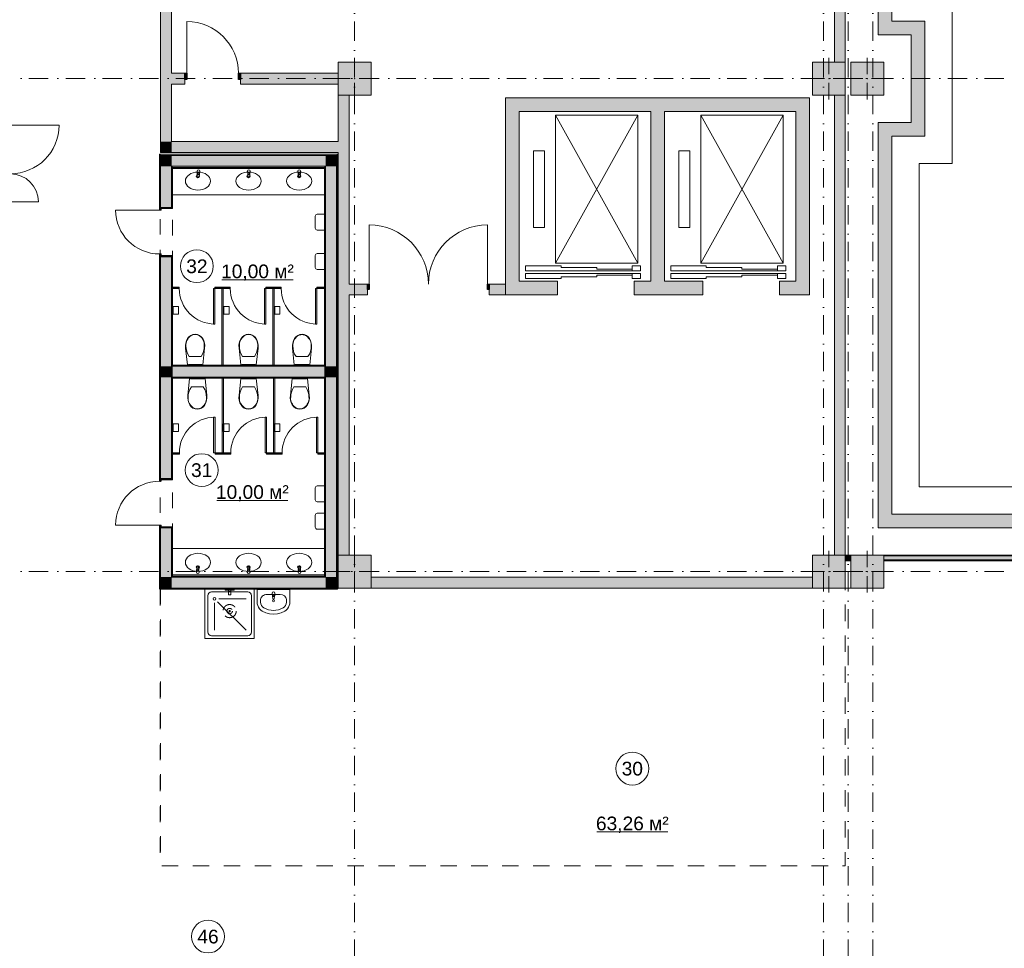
# Model space of a CAD drawing. Header units: millimetres. Extents: x -14761 to 157739, y -22400 to 107990.
# Tile 69 of 81: x 74890 to 92851, y 47125 to 64075. Entities that reach past the tile are written whole.
import ezdxf

# ---------------------------------------------------------------- set-up
doc = ezdxf.new("R2010")
doc.units = ezdxf.units.MM
doc.header["$MEASUREMENT"] = 0
for name, pattern in [('Невидимая', [391.222223, 282.222223, -109]), ('Штриховая', [564.444447, 282.222223, -282.222223]), ('Штрихпунктирная', [670.277762, 352.777767, -176.388884, 0, -141.111112])]:
    doc.linetypes.add(name, pattern=pattern)
for name, color, linetype in [('Интерьер - Оборудование', 7, 'Continuous'), ('Интерьер - Сантехника', 7, 'Continuous'), ('Конструктив - Колонны', 7, 'Continuous'), ('Конструктив - стены бассейнов жб нов', 7, 'Continuous'), ('Конструктив - Стены Блок 200 нов', 7, 'Continuous'), ('Конструктив - Стены Внутр сущ.', 7, 'Continuous'), ('Элемент Модели - Зона', 7, 'Continuous'), ('Элемент Модели - Оси', 7, 'Continuous')]:
    doc.layers.add(name, color=color, linetype=linetype)
doc.styles.add('СГЕНЕРИР_СТИЛЬ_1', font='txt')

msp = doc.modelspace()

# ---------------------------------------------------------------- hatches: boundary and pattern name
at = {"layer": 'Интерьер - Оборудование', "linetype": 'Continuous', "lineweight": 0, "true_color": 0x7f7f7f}
for points in [[(77660, 59195), (77660, 59170), (77800, 59170), (77800, 59195)], [(78425, 59170), (78425, 58520), (78450, 58520), (78450, 59170)], [(78450, 59195), (78450, 59170), (78590, 59170), (78590, 59195)], [(78578, 57770), (78603, 57770), (78603, 59170), (78578, 59170)], [(78590, 59195), (78590, 59170), (78730, 59170), (78730, 59195)], [(79355, 59170), (79355, 58520), (79380, 58520), (79380, 59170)], [(79380, 59195), (79380, 59170), (79520, 59170), (79520, 59195)], [(79508, 57770), (79533, 57770), (79533, 59170), (79508, 59170)], [(79520, 59195), (79520, 59170), (79660, 59170), (79660, 59195)], [(80285, 59170), (80285, 58520), (80310, 58520), (80310, 59170)], [(80310, 59195), (80310, 59170), (80450, 59170), (80450, 59195)], [(78584, 57530), (78584, 56170), (78609, 56170), (78609, 57530)], [(79521, 57530), (79521, 56170), (79546, 56170), (79546, 57530)], [(78428, 56170), (78453, 56170), (78453, 56820), (78428, 56820)], [(79365, 56170), (79390, 56170), (79390, 56820), (79365, 56820)], [(80302, 56170), (80327, 56170), (80327, 56820), (80302, 56820)], [(77660, 56145), (77803, 56145), (77803, 56170), (77660, 56170)], [(78453, 56145), (78597, 56145), (78597, 56170), (78453, 56170)], [(78597, 56145), (78740, 56145), (78740, 56170), (78597, 56170)], [(79390, 56145), (79533, 56145), (79533, 56170), (79390, 56170)], [(79533, 56145), (79677, 56145), (79677, 56170), (79533, 56170)], [(80327, 56145), (80470, 56145), (80470, 56170), (80327, 56170)]]:
    msp.add_hatch(color=8, dxfattribs=at).paths.add_polyline_path(points)
at = {"layer": 'Конструктив - Колонны', "linetype": 'Continuous', "lineweight": 0, "true_color": 0x000000}
for points in [[(80700, 62700), (81300, 62700), (81300, 63300), (80700, 63300)], [(89350, 62700), (89950, 62700), (89950, 63300), (89350, 63300)], [(90050, 62700), (90650, 62700), (90650, 63300), (90050, 63300)], [(80700, 53700), (81300, 53700), (81300, 54300), (80700, 54300)], [(89350, 53700), (89950, 53700), (89950, 54300), (89350, 54300)], [(90050, 53700), (90650, 53700), (90650, 54300), (90050, 54300)]]:
    msp.add_hatch(color=18, dxfattribs=at).paths.add_polyline_path(points)
at = {"layer": 'Конструктив - стены бассейнов жб нов', "linetype": 'Continuous', "lineweight": 0, "true_color": 0x000000}
for points in [[(90800, 64050), (90800, 71000), (90550, 71000), (90550, 64050)], [(90800, 64050), (90550, 63800), (90800, 63800)], [(90550, 64050), (90550, 63800), (90800, 64050)], [(91150, 64050), (90800, 64050), (90800, 63800), (91150, 63800)], [(91150, 64050), (91150, 63800), (91400, 64050)], [(91150, 63800), (91400, 63800), (91400, 64050)], [(91400, 62200), (91400, 63800), (91150, 63800), (91150, 62200)], [(90800, 62200), (90550, 62200), (90800, 61950)], [(90800, 61950), (90550, 62200), (90550, 61950)], [(90800, 61950), (91150, 61950), (91150, 62200), (90800, 62200)], [(91150, 62200), (91150, 61950), (91400, 61950)], [(91400, 62200), (91150, 62200), (91400, 61950)], [(90800, 55050), (90800, 61950), (90550, 61950), (90550, 55050)], [(90800, 55050), (90550, 54800), (90800, 54800)], [(90550, 55050), (90550, 54800), (90800, 55050)], [(124550, 55050), (90800, 55050), (90800, 54800), (124550, 54800)], [(89950, 54300), (89950, 54288), (90050, 54288), (90050, 54300)], [(89950, 54213), (90050, 54213), (90050, 54288), (89950, 54288)], [(90650, 54300), (90650, 54288), (98695, 54288), (98695, 54300)], [(90650, 54213), (98695, 54213), (98695, 54288), (90650, 54288)], [(89950, 54200), (90050, 54200), (90050, 54213), (89950, 54213)], [(90650, 54200), (98695, 54200), (98695, 54213), (90650, 54213)]]:
    msp.add_hatch(color=18, dxfattribs=at).paths.add_polyline_path(points)
at = {"layer": 'Конструктив - Стены Блок 200 нов', "linetype": 'Continuous', "lineweight": 0, "true_color": 0x000000}
for points in [[(77440, 61619), (77460, 61599), (77460, 61619)], [(77440, 61599), (77460, 61599), (77440, 61619)], [(80670, 61619), (77460, 61619), (77460, 61599), (80670, 61599)], [(80670, 61619), (80670, 61599), (80690, 61619)], [(80670, 61599), (80690, 61599), (80690, 61619)], [(77460, 61599), (77440, 61599), (77440, 60649), (77460, 60649)], [(77460, 61599), (77660, 61399), (77660, 61599)], [(77660, 61399), (77460, 61599), (77460, 61399)], [(77660, 61599), (77660, 61399), (80470, 61399), (80470, 61599)], [(80470, 61599), (80470, 61399), (80670, 61599)], [(80470, 61399), (80670, 61399), (80670, 61599)], [(80690, 61599), (80670, 61599), (80670, 53700), (80690, 53700)], [(77460, 60649), (77470, 60649), (77660, 60649), (77660, 61399), (77460, 61399)], [(77660, 61399), (77680, 61379), (77680, 61399)], [(77680, 61379), (77660, 61399), (77660, 61379)], [(77660, 61379), (77660, 60649), (77680, 60649), (77680, 61379)], [(80450, 61399), (77680, 61399), (77680, 61379), (80450, 61379)], [(80450, 61399), (80450, 61379), (80470, 61399)], [(80450, 61379), (80470, 61379), (80470, 61399)], [(80470, 57770), (80470, 61379), (80450, 61379), (80450, 57770)], [(80670, 57750), (80670, 61399), (80470, 61399), (80470, 57750)], [(77440, 60649), (77440, 60599), (77470, 60599), (77470, 60649)], [(77680, 60629), (77680, 60649), (77660, 60649), (77470, 60649), (77470, 60629)], [(77470, 59749), (77470, 59799), (77440, 59799), (77440, 59749)], [(77460, 59749), (77440, 59749), (77440, 55699), (77460, 55699)], [(77460, 57750), (77660, 57750), (77660, 59749), (77470, 59749), (77460, 59749)], [(77680, 59749), (77680, 59769), (77470, 59769), (77470, 59749), (77660, 59749)], [(77660, 57770), (77680, 57770), (77680, 59749), (77660, 59749)], [(77660, 57550), (77660, 57750), (77460, 57750), (77460, 57550)], [(77680, 57750), (77680, 57770), (77660, 57770), (77660, 57750)], [(77680, 57550), (77680, 57750), (77660, 57750), (77660, 57550)], [(80450, 57770), (77680, 57770), (77680, 57750), (80450, 57750)], [(77680, 57550), (80450, 57550), (80450, 57750), (77680, 57750)], [(80470, 57750), (80470, 57770), (80450, 57770), (80450, 57750)], [(80470, 57550), (80470, 57750), (80450, 57750), (80450, 57550)], [(80670, 57550), (80670, 57750), (80470, 57750), (80470, 57550)], [(77460, 55699), (77470, 55699), (77660, 55699), (77660, 57550), (77460, 57550)], [(77680, 57530), (77680, 57550), (77660, 57550), (77660, 57530)], [(77680, 57530), (77660, 57530), (77660, 55699), (77680, 55699)], [(77680, 57530), (80450, 57530), (80450, 57550), (77680, 57550)], [(80470, 57530), (80470, 57550), (80450, 57550), (80450, 57530)], [(80470, 53920), (80470, 57530), (80450, 57530), (80450, 53920)], [(80670, 53900), (80670, 57550), (80470, 57550), (80470, 53900)], [(77470, 55699), (77440, 55699), (77440, 55649), (77470, 55649)], [(77680, 55699), (77660, 55699), (77470, 55699), (77470, 55679), (77680, 55679)], [(77440, 54799), (77470, 54799), (77470, 54849), (77440, 54849)], [(77440, 53700), (77460, 53700), (77460, 54799), (77440, 54799)], [(77460, 54799), (77460, 53900), (77660, 53900), (77660, 54799), (77470, 54799)], [(77680, 54819), (77470, 54819), (77470, 54799), (77660, 54799), (77680, 54799)], [(77660, 54799), (77660, 53920), (77680, 53920), (77680, 54799)], [(77660, 53900), (77460, 53700), (77660, 53700)], [(77460, 53900), (77460, 53700), (77660, 53900)], [(77680, 53920), (77660, 53900), (77680, 53900)], [(77660, 53920), (77660, 53900), (77680, 53920)], [(80470, 53900), (77660, 53900), (77660, 53700), (80470, 53700)], [(80450, 53920), (77680, 53920), (77680, 53900), (80450, 53900)], [(80470, 53920), (80450, 53920), (80470, 53900)], [(80450, 53900), (80470, 53900), (80450, 53920)], [(80670, 53900), (80470, 53900), (80670, 53700)], [(80470, 53700), (80670, 53700), (80470, 53900)], [(77460, 53700), (77440, 53680), (77460, 53680)], [(77460, 53700), (77440, 53700), (77440, 53680)], [(80670, 53700), (77460, 53700), (77460, 53680), (80670, 53680)], [(80690, 53700), (80670, 53700), (80690, 53680)], [(80670, 53700), (80670, 53680), (80690, 53680)]]:
    msp.add_hatch(color=18, dxfattribs=at).paths.add_polyline_path(points)
at = {"layer": 'Конструктив - Стены Внутр сущ.', "linetype": 'Continuous', "lineweight": 0, "true_color": 0x000000}
for points in [[(89750, 71750), (89750, 63300), (89950, 63300), (89950, 71750)], [(77660, 61849), (77660, 67850), (77460, 67850), (77460, 61849)], [(77455, 63100), (77455, 62900), (77460, 62900), (77460, 63100)], [(77660, 63100), (77660, 62900), (77900, 62900), (77900, 63100)], [(77900, 63100), (77900, 62985), (77940, 62985), (77940, 63100)], [(78920, 62985), (78920, 63100), (78880, 63100), (78880, 62985)], [(80700, 63100), (78920, 63100), (78920, 62900), (80700, 62900)], [(80700, 54300), (80900, 54300), (80900, 62700), (80700, 62700)], [(89750, 62700), (89750, 54300), (89950, 54300), (89950, 62700)], [(84000, 62400), (83750, 62650), (83750, 62400)], [(84000, 62650), (83750, 62650), (84000, 62400)], [(84000, 62400), (89050, 62400), (89050, 62650), (84000, 62650)], [(89050, 62400), (89300, 62400), (89300, 62650)], [(89050, 62400), (89300, 62650), (89050, 62650)], [(84000, 59300), (84000, 62400), (83750, 62400), (83750, 59300)], [(86400, 62400), (86400, 59300), (86650, 59300), (86650, 62400)], [(89050, 62400), (89050, 59300), (89300, 59300), (89300, 62400)], [(77660, 61849), (77460, 61649), (77660, 61649)], [(77460, 61849), (77460, 61649), (77660, 61849)], [(77660, 61649), (80700, 61649), (80700, 61849), (77660, 61849)], [(84000, 59300), (83750, 59050), (84000, 59050)], [(83750, 59300), (83750, 59050), (84000, 59300)], [(84000, 59300), (84000, 59050), (84700, 59050), (84700, 59300)], [(86100, 59050), (87350, 59050), (87350, 59300), (86100, 59300)], [(88750, 59300), (88750, 59050), (89050, 59050), (89050, 59300)], [(89050, 59050), (89300, 59050), (89050, 59300)], [(89050, 59300), (89300, 59050), (89300, 59300)], [(80900, 59250), (80900, 59050), (81235, 59050), (81235, 59250)], [(81235, 59250), (81235, 59150), (81267, 59150), (81267, 59250)], [(83455, 59150), (83455, 59250), (83423, 59250), (83423, 59150)], [(83750, 59250), (83455, 59250), (83455, 59050), (83750, 59050)], [(81300, 53700), (89350, 53700), (89350, 53900), (81300, 53900)], [(80700, 53695), (80900, 53695), (80900, 53700), (80700, 53700)]]:
    msp.add_hatch(color=18, dxfattribs=at).paths.add_polyline_path(points)

# ---------------------------------------------------------------- linework, layer by layer
at = {"color": 7, "linetype": 'Continuous', "lineweight": 15}
for p, q in [((86165, 59630), (84665, 62330)), ((84665, 59630), (86165, 62330)), ((88815, 59630), (87315, 62330)), ((87315, 59630), (88815, 62330))]:
    msp.add_line(p, q, dxfattribs=at)
for points in [[(84665, 59630), (86165, 59630), (86165, 62330), (84665, 62330)], [(87315, 59630), (88815, 59630), (88815, 62330), (87315, 62330)], [(84465, 61680), (84265, 61680), (84265, 60280), (84465, 60280)], [(87115, 61680), (86915, 61680), (86915, 60280), (87115, 60280)], [(86065, 59490), (86065, 59520), (85415, 59520), (85415, 59550), (84765, 59550), (84765, 59580), (84115, 59580), (84115, 59490)], [(86065, 59490), (86215, 59490), (86215, 59580), (86065, 59580)], [(88715, 59490), (88715, 59520), (88065, 59520), (88065, 59550), (87415, 59550), (87415, 59580), (86765, 59580), (86765, 59490)], [(88715, 59490), (88865, 59490), (88865, 59580), (88715, 59580)], [(85415, 59410), (85415, 59380), (84765, 59380), (84765, 59350), (84115, 59350), (84115, 59440), (86065, 59440), (86065, 59410)], [(86065, 59440), (86215, 59440), (86215, 59350), (86065, 59350)], [(88065, 59410), (88065, 59380), (87415, 59380), (87415, 59350), (86765, 59350), (86765, 59440), (88715, 59440), (88715, 59410)], [(88715, 59440), (88865, 59440), (88865, 59350), (88715, 59350)]]:
    msp.add_lwpolyline(points, close=True, dxfattribs=at)
at = {"layer": 'Интерьер - Оборудование', "color": 7, "linetype": 'Continuous', "lineweight": 15}
for p, q in [((78136, 61269), (78136, 61284)), ((78136, 61284), (78163, 61284)), ((78163, 61284), (78163, 61269)), ((79057, 61269), (79057, 61284)), ((79057, 61284), (79084, 61284)), ((79084, 61284), (79084, 61269)), ((79976, 61269), (79976, 61284)), ((79976, 61284), (80004, 61284)), ((80004, 61284), (80004, 61269)), ((78450, 59195), (78450, 59170)), ((78590, 59195), (78450, 59195)), ((78450, 59170), (78590, 59170)), ((78730, 59195), (78590, 59195)), ((78590, 59170), (78730, 59170)), ((78730, 59170), (78730, 59195)), ((79380, 59195), (79380, 59170)), ((79520, 59195), (79380, 59195)), ((79380, 59170), (79520, 59170)), ((79660, 59195), (79520, 59195)), ((79520, 59170), (79660, 59170)), ((79660, 59170), (79660, 59195)), ((78453, 56145), (78453, 56170)), ((78453, 56170), (78597, 56170)), ((78597, 56145), (78453, 56145)), ((78597, 56170), (78740, 56170)), ((78740, 56145), (78597, 56145)), ((78740, 56170), (78740, 56145)), ((79390, 56145), (79390, 56170)), ((79390, 56170), (79533, 56170)), ((79533, 56145), (79390, 56145)), ((79533, 56170), (79677, 56170)), ((79677, 56145), (79533, 56145)), ((79677, 56170), (79677, 56145)), ((78126, 54030), (78126, 54015)), ((78126, 54015), (78153, 54015)), ((78153, 54015), (78153, 54030)), ((79053, 54030), (79053, 54015)), ((79053, 54015), (79081, 54015)), ((79081, 54015), (79081, 54030)), ((79979, 54030), (79979, 54015)), ((79979, 54015), (80006, 54015)), ((80006, 54015), (80006, 54030)), ((79506, 53565), (79506, 53580)), ((79506, 53580), (79533, 53580)), ((79533, 53580), (79533, 53565))]:
    msp.add_line(p, q, dxfattribs=at)
at = {"layer": 'Интерьер - Оборудование', "color": 7, "linetype": 'Continuous', "lineweight": 15, "flags": 128}
for points in [[(78125, 61309), (78129, 61267, 0.12102), (78132, 61258), (78139, 61205, 0.882566), (78161, 61205), (78168, 61258, 0.12102), (78171, 61267), (78175, 61309, 1)], [(79045, 61309), (79049, 61267, 0.12102), (79052, 61258), (79059, 61205, 0.882566), (79081, 61205), (79088, 61258, 0.12102), (79091, 61267), (79095, 61309, 1)], [(79965, 61309), (79969, 61267, 0.12102), (79972, 61258), (79979, 61205, 0.882566), (80001, 61205), (80008, 61258, 0.12102), (80011, 61267), (80015, 61309, 1)], [(78114, 53990), (78118, 54032, -0.12102), (78121, 54041), (78128, 54094, -0.882566), (78150, 54094), (78157, 54041, -0.12102), (78160, 54032), (78164, 53990, -1)], [(79042, 53990), (79046, 54032, -0.12102), (79049, 54041), (79056, 54094, -0.882566), (79078, 54094), (79085, 54041, -0.12102), (79088, 54032), (79092, 53990, -1)], [(79967, 53990), (79971, 54032, -0.12102), (79975, 54041), (79981, 54094, -0.882566), (80003, 54094), (80010, 54041, -0.12102), (80013, 54032), (80017, 53990, -1)], [(79495, 53605), (79499, 53563, 0.12102), (79502, 53554), (79509, 53501, 0.882566), (79531, 53501), (79538, 53554, 0.12102), (79541, 53563), (79545, 53605, 1)]]:
    msp.add_lwpolyline(points, format="xyb", close=True, dxfattribs=at)
for points in [[(77660, 59195), (77660, 59170), (77800, 59170), (77800, 59195)], [(78425, 59170), (78425, 58520), (78450, 58520), (78450, 59170)], [(78578, 57770), (78603, 57770), (78603, 59170), (78578, 59170)], [(79355, 59170), (79355, 58520), (79380, 58520), (79380, 59170)], [(79508, 57770), (79533, 57770), (79533, 59170), (79508, 59170)], [(80285, 59170), (80285, 58520), (80310, 58520), (80310, 59170)], [(80310, 59195), (80310, 59170), (80450, 59170), (80450, 59195)], [(78584, 57530), (78609, 57530), (78609, 56170), (78584, 56170)], [(79521, 57530), (79546, 57530), (79546, 56170), (79521, 56170)], [(78428, 56170), (78428, 56820), (78453, 56820), (78453, 56170)], [(79365, 56170), (79365, 56820), (79390, 56820), (79390, 56170)], [(80302, 56170), (80302, 56820), (80327, 56820), (80327, 56170)], [(77660, 56145), (77660, 56170), (77803, 56170), (77803, 56145)], [(80327, 56145), (80327, 56170), (80470, 56170), (80470, 56145)]]:
    msp.add_lwpolyline(points, close=True, dxfattribs=at)
at = {"layer": 'Интерьер - Оборудование', "color": 7, "linetype": 'Continuous', "lineweight": 15}
for centre, radius, start, end in [((78150, 61269), 21.1, 212.771, 327.229), ((78150, 61269), 13.6, 180, 0), ((79070, 61269), 21.1, 212.771, 327.229), ((79070, 61269), 13.6, 180, 0), ((79990, 61269), 21.1, 212.771, 327.229), ((79990, 61269), 13.6, 180, 0), ((78450, 59170), 650, 180, 270), ((79380, 59170), 650, 180, 270), ((80310, 59170), 650, 180, 270), ((78453, 56170), 650, 90, 180), ((79390, 56170), 650, 90, 180), ((80327, 56170), 650, 90, 180), ((78139, 54030), 21.1, 32.771, 147.229), ((78139, 54030), 13.6, 0, 180), ((79067, 54030), 21.1, 32.771, 147.229), ((79067, 54030), 13.6, 0, 180), ((79992, 54030), 21.1, 32.771, 147.229), ((79992, 54030), 13.6, 0, 180), ((79520, 53565), 21.1, 212.771, 327.229), ((79520, 53565), 13.6, 180, 0)]:
    msp.add_arc(centre, radius, start, end, dxfattribs=at)
at = {"layer": 'Интерьер - Сантехника', "color": 7, "linetype": 'Continuous', "lineweight": 15}
for p, q in [((77680, 61379), (80450, 61379)), ((77680, 60879), (77680, 61379)), ((77680, 61359), (80450, 61359)), ((80450, 60879), (80450, 61379)), ((77680, 60879), (80450, 60879)), ((77682, 58838), (77682, 58698)), ((77690, 58838), (77690, 58698)), ((78605, 58840), (78605, 58700)), ((78613, 58840), (78613, 58700)), ((79535, 58840), (79535, 58700)), ((79543, 58840), (79543, 58700)), ((77981, 57926), (78090, 57926)), ((78090, 57926), (78199, 57926)), ((78956, 57926), (79065, 57926)), ((79065, 57926), (79174, 57926)), ((80040, 57925), (79931, 57925)), ((80149, 57925), (80040, 57925)), ((78021, 57373), (78130, 57373)), ((78130, 57373), (78239, 57373)), ((78956, 57373), (79065, 57373)), ((79065, 57373), (79174, 57373)), ((80000, 57373), (79891, 57373)), ((80109, 57373), (80000, 57373)), ((77682, 56700), (77682, 56560)), ((77690, 56700), (77690, 56560)), ((78605, 56701), (78605, 56561)), ((78613, 56701), (78613, 56561)), ((79535, 56701), (79535, 56561)), ((79543, 56701), (79543, 56561)), ((77680, 54420), (80450, 54420)), ((77680, 54420), (77680, 53920)), ((80450, 54420), (80450, 53920)), ((77680, 53940), (80450, 53940)), ((77680, 53920), (80450, 53920)), ((78320, 53560), (78320, 52900)), ((79050, 53630), (78390, 53630)), ((78700, 53665), (78740, 53665)), ((78700, 53635), (78740, 53635)), ((79120, 52900), (79120, 53560)), ((79639, 53583), (79401, 53583)), ((78445, 53430), (78445, 52930)), ((78498, 53452), (79020, 52930)), ((78520, 53505), (79020, 53505)), ((79285, 53492), (79285, 53446)), ((79755, 53492), (79755, 53446)), ((78390, 52830), (79050, 52830))]:
    msp.add_line(p, q, dxfattribs=at)
at = {"layer": 'Интерьер - Сантехника', "color": 7, "linetype": 'Continuous', "lineweight": 15, "flags": 128}
for points in [[(80452, 60234), (80319, 60234, -0.414214), (80282, 60270), (80282, 60488, -0.414214), (80319, 60524), (80452, 60524)], [(80452, 59516), (80319, 59516, -0.414214), (80282, 59553), (80282, 59770, -0.414214), (80319, 59806), (80452, 59806)], [(80452, 55275), (80319, 55275, -0.414214), (80282, 55311), (80282, 55529, -0.414214), (80319, 55565), (80452, 55565)], [(80452, 54775), (80319, 54775, -0.414214), (80282, 54811), (80282, 55028, -0.414214), (80319, 55065), (80452, 55065)]]:
    msp.add_lwpolyline(points, format="xyb", close=True, dxfattribs=at)
for points in [[(77785, 58838), (77785, 58698), (77690, 58698), (77690, 58703), (77682, 58703), (77682, 58698), (77680, 58698), (77680, 58838), (77682, 58838), (77682, 58833), (77690, 58833), (77690, 58838)], [(78708, 58840), (78708, 58700), (78613, 58700), (78613, 58705), (78605, 58705), (78605, 58700), (78603, 58700), (78603, 58840), (78605, 58840), (78605, 58835), (78613, 58835), (78613, 58840)], [(79638, 58840), (79638, 58700), (79543, 58700), (79543, 58705), (79535, 58705), (79535, 58700), (79533, 58700), (79533, 58840), (79535, 58840), (79535, 58835), (79543, 58835), (79543, 58840)], [(78259, 58171), (78247, 58215), (78228, 58256), (78202, 58288), (78169, 58313), (78131, 58329), (78090, 58335), (78049, 58329), (78011, 58313), (77978, 58288), (77952, 58256), (77933, 58215), (77921, 58171), (77915, 58126), (77917, 58081), (77949, 57775), (78231, 57775), (78263, 58081), (78265, 58126)], [(79235, 58171), (79222, 58215), (79203, 58256), (79178, 58288), (79144, 58313), (79106, 58329), (79065, 58335), (79024, 58329), (78986, 58313), (78953, 58288), (78927, 58256), (78908, 58215), (78896, 58171), (78890, 58126), (78892, 58081), (78924, 57775), (79206, 57775), (79238, 58081), (79240, 58126)], [(79871, 58170), (79883, 58214), (79902, 58255), (79928, 58287), (79961, 58312), (79999, 58328), (80040, 58334), (80081, 58328), (80119, 58312), (80152, 58287), (80178, 58255), (80197, 58214), (80209, 58170), (80215, 58125), (80213, 58080), (80181, 57774), (79899, 57774), (79867, 58080), (79865, 58125)], [(77967, 57775), (78213, 57775), (78213, 57780), (77967, 57780)], [(78942, 57775), (79188, 57775), (79188, 57780), (78942, 57780)], [(80163, 57774), (79917, 57774), (79917, 57779), (80163, 57779)], [(78299, 57128), (78287, 57084), (78268, 57043), (78242, 57011), (78209, 56986), (78171, 56970), (78130, 56964), (78089, 56970), (78051, 56986), (78018, 57011), (77992, 57043), (77973, 57084), (77961, 57128), (77955, 57173), (77957, 57218), (77989, 57525), (78271, 57525), (78303, 57218), (78305, 57173)], [(78007, 57525), (78253, 57525), (78253, 57520), (78007, 57520)], [(79235, 57128), (79222, 57084), (79203, 57043), (79178, 57011), (79144, 56986), (79106, 56970), (79065, 56964), (79024, 56970), (78986, 56986), (78953, 57011), (78927, 57043), (78908, 57084), (78896, 57128), (78890, 57173), (78892, 57218), (78924, 57525), (79206, 57525), (79238, 57218), (79240, 57173)], [(78942, 57525), (79188, 57525), (79188, 57520), (78942, 57520)], [(79831, 57128), (79843, 57084), (79862, 57043), (79888, 57011), (79921, 56986), (79959, 56970), (80000, 56964), (80041, 56970), (80079, 56986), (80112, 57011), (80138, 57043), (80157, 57084), (80169, 57128), (80175, 57173), (80173, 57218), (80141, 57525), (79859, 57525), (79827, 57218), (79825, 57173)], [(80123, 57525), (79877, 57525), (79877, 57520), (80123, 57520)], [(77785, 56700), (77785, 56560), (77690, 56560), (77690, 56565), (77682, 56565), (77682, 56560), (77680, 56560), (77680, 56700), (77682, 56700), (77682, 56695), (77690, 56695), (77690, 56700)], [(78708, 56701), (78708, 56561), (78613, 56561), (78613, 56566), (78605, 56566), (78605, 56561), (78603, 56561), (78603, 56701), (78605, 56701), (78605, 56696), (78613, 56696), (78613, 56701)], [(79638, 56701), (79638, 56561), (79543, 56561), (79543, 56566), (79535, 56566), (79535, 56561), (79533, 56561), (79533, 56701), (79535, 56701), (79535, 56696), (79543, 56696), (79543, 56701)], [(78270, 53680), (78270, 52780), (79170, 52780), (79170, 53680)], [(78637, 53680), (78637, 53665), (78700, 53665), (78700, 53635), (78698, 53635), (78698, 53580), (78742, 53580), (78742, 53635), (78740, 53635), (78740, 53665), (78803, 53665), (78803, 53680)], [(79220, 53675), (79220, 53446), (79223, 53412), (79231, 53380), (79245, 53349), (79264, 53322), (79288, 53298), (79315, 53279), (79380, 53249), (79449, 53231), (79520, 53225), (79591, 53231), (79660, 53249), (79725, 53279), (79752, 53298), (79775, 53322), (79794, 53349), (79808, 53380), (79817, 53412), (79820, 53446), (79820, 53675)]]:
    msp.add_lwpolyline(points, close=True, dxfattribs=at)
at = {"layer": 'Интерьер - Сантехника', "color": 7, "linetype": 'Continuous', "lineweight": 15}
for centre, radius in [((78142, 61220), 30), ((79065, 61220), 30), ((79988, 61220), 30), ((78142, 54079), 30), ((79065, 54079), 30), ((79988, 54079), 30), ((78445, 53505), 25), ((79520, 53468), 17.5)]:
    msp.add_circle(centre, radius, dxfattribs=at)
at = {"layer": 'Интерьер - Сантехника', "color": 7, "linetype": 'Невидимая', "lineweight": 15}
for radius in [120, 50, 12]:
    msp.add_circle((78720, 53280), radius, dxfattribs=at)
at = {"layer": 'Интерьер - Сантехника', "color": 7, "linetype": 'Continuous', "lineweight": 15}
for centre, start, end in [((78390, 53560), 90, 180), ((79050, 53560), 0, 90), ((78390, 52900), 180, 270), ((79050, 52900), 270, 0)]:
    msp.add_arc(centre, 70, start, end, dxfattribs=at)
for centre in [(78142, 61129), (79065, 61129), (79988, 61129), (78142, 54170), (79065, 54170), (79988, 54170)]:
    msp.add_ellipse(centre, major_axis=(230, 0), ratio=0.717391, dxfattribs=at)
for centre, major_axis, ratio, start_param, end_param in [((78179, 58135), (257, 0), 0.875546, 2.296732, 3.19732), ((78091, 58206), (139, 0), 0.875546, 1.576657, 2.203301), ((78089, 58206), (139, 0), 0.875546, 0.938292, 1.564936), ((78001, 58135), (257, 0), 0.875546, 6.227454, 7.128043), ((79155, 58135), (257, 0), 0.875546, 2.296732, 3.19732), ((79066, 58206), (139, 0), 0.875546, 1.576657, 2.203301), ((79064, 58206), (139, 0), 0.875546, 0.938292, 1.564936), ((78976, 58135), (257, 0), 0.875546, 6.227454, 7.128043), ((80129, 58134), (257, 0), 0.875546, 2.296735, 3.197324), ((80041, 58205), (139, 0), 0.875546, 1.576657, 2.203301), ((80039, 58205), (139, 0), 0.875546, 0.938292, 1.564935), ((79951, 58134), (257, 0), 0.875546, 6.227458, 7.128046), ((78348, 58114), (425, 0), 0.875546, 3.117975, 3.670995), ((77832, 58114), (425, 0), 0.875546, 5.753781, 6.306801), ((79323, 58114), (425, 0), 0.875546, 3.117975, 3.670995), ((78807, 58114), (425, 0), 0.875546, 5.753781, 6.306801), ((80298, 58113), (425, 0), 0.875546, 3.117977, 3.670997), ((79782, 58113), (425, 0), 0.875546, 5.753783, 6.306803), ((78388, 57185), (425, 0), 0.875546, 2.61219, 3.165211), ((77872, 57185), (425, 0), 0.875546, 6.259569, 6.81259), ((79323, 57185), (425, 0), 0.875546, 2.61219, 3.165211), ((78807, 57185), (425, 0), 0.875546, 6.259569, 6.81259), ((80258, 57185), (425, 0), 0.875546, 2.612188, 3.165208), ((79742, 57185), (425, 0), 0.875546, 6.259567, 6.812588), ((78219, 57164), (257, 0), 0.875546, 3.085865, 3.986454), ((78041, 57164), (257, 0), 0.875546, 5.438328, 6.338917), ((79155, 57164), (257, 0), 0.875546, 3.085865, 3.986454), ((78976, 57164), (257, 0), 0.875546, 5.438328, 6.338917), ((80089, 57164), (257, 0), 0.875546, 3.085861, 3.98645), ((79911, 57164), (257, 0), 0.875546, 5.438324, 6.338913), ((78131, 57093), (139, 0), 0.875546, 4.079884, 4.706528), ((78129, 57093), (139, 0), 0.875546, 4.71825, 5.344893), ((79066, 57093), (139, 0), 0.875546, 4.079884, 4.706528), ((79064, 57093), (139, 0), 0.875546, 4.71825, 5.344893), ((80001, 57093), (139, 0), 0.875546, 4.079884, 4.706528), ((79999, 57093), (139, 0), 0.875546, 4.71825, 5.344894), ((79401, 53492), (116, 0), 0.783646, 1.570796, 3.141593), ((79639, 53492), (116, 0), 0.783646, 0, 1.570796), ((79401, 53446), (0, 121), 0.956522, 1.570796, 2.644618), ((79639, 53446), (0, 121), 0.956522, 3.638567, 4.712389), ((79520, 53675), (0, 382), 0.956522, 2.644618, 3.638567)]:
    msp.add_ellipse(centre, major_axis=major_axis, ratio=ratio, start_param=start_param, end_param=end_param, dxfattribs=at)
at = {"layer": 'Конструктив - Колонны', "color": 251, "linetype": 'Continuous', "lineweight": 5, "true_color": 0x575757}
for p, q in [((81000, 63080), (81000, 63380)), ((89650, 63080), (89650, 63380)), ((90350, 63080), (90350, 63380)), ((80920, 63000), (80620, 63000)), ((81000, 62920), (81000, 62620)), ((81080, 63000), (81380, 63000)), ((89570, 63000), (89270, 63000)), ((89650, 62920), (89650, 62620)), ((89730, 63000), (90030, 63000)), ((90270, 63000), (89970, 63000)), ((90350, 62920), (90350, 62620)), ((90430, 63000), (90730, 63000)), ((81000, 54080), (81000, 54380)), ((89650, 54080), (89650, 54380)), ((90350, 54080), (90350, 54380)), ((80920, 54000), (80620, 54000)), ((81000, 53920), (81000, 53620)), ((81080, 54000), (81380, 54000)), ((89570, 54000), (89270, 54000)), ((89650, 53920), (89650, 53620)), ((89730, 54000), (90030, 54000)), ((90270, 54000), (89970, 54000)), ((90350, 53920), (90350, 53620)), ((90430, 54000), (90730, 54000))]:
    msp.add_line(p, q, dxfattribs=at)
at = {"layer": 'Конструктив - Колонны', "color": 251, "linetype": 'Continuous', "lineweight": 15, "true_color": 0x575757, "flags": 128}
for points in [[(80700, 62700), (81300, 62700), (81300, 63300), (80700, 63300)], [(89350, 62700), (89950, 62700), (89950, 63300), (89350, 63300)], [(90050, 62700), (90650, 62700), (90650, 63300), (90050, 63300)], [(80700, 53700), (81300, 53700), (81300, 54300), (80700, 54300)], [(89350, 53700), (89950, 53700), (89950, 54300), (89350, 54300)], [(90050, 53700), (90650, 53700), (90650, 54300), (90050, 54300)]]:
    msp.add_lwpolyline(points, close=True, dxfattribs=at)
at = {"layer": 'Конструктив - Колонны', "color": 251, "linetype": 'Continuous', "lineweight": 5, "true_color": 0x575757}
for p in [(81000, 63000), (89650, 63000), (90350, 63000), (81000, 54000), (89650, 54000), (90350, 54000)]:
    msp.add_point(p, dxfattribs=at)
at = {"layer": 'Конструктив - стены бассейнов жб нов', "color": 251, "linetype": 'Continuous', "lineweight": 20, "true_color": 0x575757}
for p, q in [((90050, 54288), (89950, 54288)), ((98695, 54288), (90650, 54288)), ((89950, 54213), (90050, 54213)), ((90650, 54213), (98695, 54213))]:
    msp.add_line(p, q, dxfattribs=at)
at = {"layer": 'Конструктив - стены бассейнов жб нов', "color": 251, "linetype": 'Continuous', "lineweight": 20, "true_color": 0x575757, "flags": 128}
for points in [[(90550, 71000), (90550, 63800)], [(90800, 64050), (90800, 71000)], [(91150, 64050), (90800, 64050)], [(91400, 64050), (91150, 64050)], [(91400, 61950), (91400, 64050)], [(90550, 63800), (90800, 63800)], [(90800, 63800), (91150, 63800)], [(91150, 63800), (91150, 62200)], [(90550, 62200), (90800, 62200)], [(90550, 62200), (90550, 54800)], [(91150, 62200), (90800, 62200)], [(90800, 55050), (90800, 61950)], [(90800, 61950), (91150, 61950)], [(91400, 61950), (91150, 61950)], [(124550, 55050), (90800, 55050)], [(90550, 54800), (90800, 54800)], [(90800, 54800), (124800, 54800)], [(90050, 54300), (89950, 54300)], [(98695, 54300), (90650, 54300)], [(89950, 54200), (90050, 54200)], [(90655, 54200), (98695, 54200)]]:
    msp.add_lwpolyline(points, dxfattribs=at)
at = {"layer": 'Конструктив - стены бассейнов жб нов', "color": 7, "linetype": 'Continuous', "lineweight": 15, "flags": 128}
msp.add_lwpolyline([(90800, 61950), (90800, 55050), (95650, 55050), (95650, 55550), (91300, 55550), (91300, 61450), (91900, 61450), (91900, 64550), (91300, 64550), (91300, 70500), (95650, 70500), (95650, 71000), (90800, 71000), (90800, 64050), (91400, 64050), (91400, 61950)], close=True, dxfattribs=at)
at = {"layer": 'Конструктив - Стены Блок 200 нов', "color": 251, "linetype": 'Continuous', "lineweight": 5, "true_color": 0x575757}
for p, q in [((74720, 62150), (75608, 62150)), ((74720, 60750), (75232, 60750)), ((77440, 60599), (76640, 60599)), ((77440, 60649), (77440, 60599)), ((77470, 60649), (77440, 60649)), ((77440, 60599), (77470, 60599)), ((77470, 60599), (77470, 60649)), ((77470, 59799), (77440, 59799)), ((77440, 59799), (77440, 59749)), ((77440, 59749), (77470, 59749)), ((77470, 59749), (77470, 59799)), ((77440, 55649), (77440, 55699)), ((77440, 55699), (77470, 55699)), ((77470, 55699), (77470, 55649)), ((77470, 55649), (77440, 55649)), ((77440, 54849), (76640, 54849)), ((77440, 54799), (77440, 54849)), ((77440, 54849), (77470, 54849)), ((77470, 54799), (77440, 54799)), ((77470, 54849), (77470, 54799))]:
    msp.add_line(p, q, dxfattribs=at)
at = {"layer": 'Конструктив - Стены Блок 200 нов', "color": 251, "linetype": 'Continuous', "lineweight": 20, "true_color": 0x575757}
for p, q in [((77660, 61599), (77460, 61599)), ((77460, 61599), (77460, 61399)), ((77660, 61599), (77460, 61599)), ((80470, 61599), (77660, 61599)), ((80670, 61599), (80470, 61599)), ((80670, 61599), (80470, 61599)), ((80670, 61399), (80670, 61599)), ((77460, 61399), (77460, 60649)), ((77680, 61399), (77660, 61399)), ((77660, 60649), (77660, 61399)), ((77680, 61399), (77660, 61399)), ((77680, 61399), (80450, 61399)), ((80470, 61399), (80450, 61399)), ((80470, 61399), (80450, 61399)), ((80470, 61399), (80470, 57750)), ((80670, 57750), (80670, 61399)), ((77440, 60649), (77460, 60649)), ((77440, 60649), (77460, 60649)), ((77440, 60649), (77460, 60649)), ((77460, 60649), (77470, 60649)), ((77460, 60649), (77470, 60649)), ((77460, 60649), (77470, 60649)), ((77470, 60649), (77470, 60629)), ((77660, 60649), (77470, 60649)), ((77470, 60629), (77680, 60629)), ((77470, 60629), (77680, 60629)), ((77680, 60649), (77680, 60629)), ((77680, 60649), (77680, 60629)), ((77440, 59749), (77460, 59749)), ((77440, 59749), (77460, 59749)), ((77440, 59749), (77460, 59749)), ((77460, 59749), (77460, 57750)), ((77460, 59749), (77470, 59749)), ((77460, 59749), (77470, 59749)), ((77460, 59749), (77470, 59749)), ((77470, 59769), (77680, 59769)), ((77470, 59749), (77470, 59769)), ((77470, 59769), (77680, 59769)), ((77660, 59749), (77470, 59749)), ((77660, 57750), (77660, 59749)), ((77680, 59749), (77680, 59769)), ((77680, 59749), (77680, 59769)), ((77460, 57750), (77460, 57550)), ((77680, 57750), (77660, 57750)), ((77680, 57750), (77660, 57750)), ((80450, 57750), (77680, 57750)), ((80470, 57750), (80450, 57750)), ((80470, 57750), (80450, 57750)), ((80670, 57550), (80670, 57750)), ((77460, 57550), (77460, 55699)), ((77660, 57550), (77680, 57550)), ((77660, 55699), (77660, 57550)), ((77660, 57550), (77680, 57550)), ((77680, 57550), (80450, 57550)), ((80450, 57550), (80470, 57550)), ((80450, 57550), (80470, 57550)), ((80470, 57550), (80470, 53920)), ((80670, 53900), (80670, 57550)), ((77440, 55699), (77460, 55699)), ((77440, 55699), (77460, 55699)), ((77440, 55699), (77460, 55699)), ((77460, 55699), (77470, 55699)), ((77460, 55699), (77470, 55699)), ((77460, 55699), (77470, 55699)), ((77470, 55699), (77470, 55679)), ((77660, 55699), (77470, 55699)), ((77470, 55679), (77680, 55679)), ((77470, 55679), (77680, 55679)), ((77680, 55699), (77680, 55679)), ((77680, 55699), (77680, 55679)), ((77440, 54799), (77460, 54799)), ((77440, 54799), (77460, 54799)), ((77440, 54799), (77460, 54799)), ((77460, 54799), (77460, 53900)), ((77460, 54799), (77470, 54799)), ((77460, 54799), (77470, 54799)), ((77460, 54799), (77470, 54799)), ((77470, 54819), (77680, 54819)), ((77470, 54799), (77470, 54819)), ((77470, 54819), (77680, 54819)), ((77660, 54799), (77470, 54799)), ((77660, 53900), (77660, 54799)), ((77680, 54799), (77680, 54819)), ((77680, 54799), (77680, 54819)), ((77460, 53900), (77460, 53700)), ((77660, 53900), (77680, 53900)), ((77660, 53900), (77680, 53900)), ((80470, 53900), (77680, 53900)), ((80470, 53900), (80470, 53920)), ((80470, 53900), (80470, 53920)), ((80670, 53700), (80670, 53900)), ((80670, 53700), (80670, 53900)), ((77460, 53700), (77660, 53700)), ((77460, 53700), (77660, 53700)), ((77660, 53700), (80470, 53700)), ((80470, 53700), (80670, 53700))]:
    msp.add_line(p, q, dxfattribs=at)
at = {"layer": 'Конструктив - Стены Блок 200 нов', "color": 251, "linetype": 'Continuous', "lineweight": 20, "true_color": 0x575757, "flags": 128}
for points in [[(77440, 61619), (77460, 61619)], [(77440, 61619), (77440, 60649)], [(80670, 61619), (77460, 61619)], [(80690, 61619), (80670, 61619)], [(80690, 53700), (80690, 61619)], [(77680, 60649), (77680, 61379)], [(77680, 61379), (80450, 61379)], [(80450, 61379), (80450, 57770)], [(77440, 59749), (77440, 55699)], [(77680, 57770), (77680, 59749)], [(80450, 57770), (77680, 57770)], [(77680, 55699), (77680, 57530)], [(77680, 57530), (80450, 57530)], [(80450, 57530), (80450, 53920)], [(77440, 54799), (77440, 53680)], [(77680, 53920), (77680, 54799)], [(80450, 53920), (77680, 53920)], [(77440, 53680), (77460, 53680)], [(77460, 53680), (80690, 53680)], [(80690, 53680), (80690, 53700)]]:
    msp.add_lwpolyline(points, dxfattribs=at)
at = {"layer": 'Конструктив - Стены Блок 200 нов', "color": 251, "linetype": 'Continuous', "lineweight": 5, "true_color": 0x575757}
for centre, radius, start, end in [((74720, 62150), 888, 270, 0), ((74720, 60750), 512, 0, 90), ((77440, 60599), 800, 180, 270), ((77440, 54849), 800, 90, 180)]:
    msp.add_arc(centre, radius, start, end, dxfattribs=at)
at = {"layer": 'Конструктив - Стены Внутр сущ.', "color": 251, "linetype": 'Continuous', "lineweight": 15, "true_color": 0x575757}
for p, q in [((77940, 63100), (77940, 64040)), ((81267, 59250), (81267, 60328)), ((83423, 59250), (83423, 60328))]:
    msp.add_line(p, q, dxfattribs=at)
at = {"layer": 'Конструктив - Стены Внутр сущ.', "color": 251, "linetype": 'Continuous', "lineweight": 20, "true_color": 0x575757}
for p, q in [((77900, 63100), (77863, 63100)), ((77900, 63100), (77863, 63100)), ((77900, 63100), (77863, 63100)), ((77900, 63100), (77900, 62985)), ((77900, 63100), (77900, 62985)), ((77900, 63100), (77900, 62985)), ((78920, 63100), (78957, 63100)), ((78920, 63100), (78920, 62985)), ((78920, 63100), (78920, 62985)), ((78920, 63100), (78920, 62985)), ((78920, 63100), (78957, 63100)), ((78920, 63100), (78957, 63100)), ((77900, 62900), (77863, 62900)), ((77900, 62900), (77863, 62900)), ((77900, 62900), (77863, 62900)), ((77900, 62985), (77900, 62900)), ((77900, 62985), (77900, 62900)), ((77900, 62985), (77900, 62900)), ((78920, 62985), (78920, 62900)), ((78920, 62985), (78920, 62900)), ((78920, 62985), (78920, 62900)), ((78920, 62900), (78957, 62900)), ((78920, 62900), (78957, 62900)), ((78920, 62900), (78957, 62900)), ((84700, 59050), (84700, 59300)), ((84700, 59050), (84700, 59300)), ((86100, 59050), (86100, 59300)), ((86100, 59050), (86100, 59300)), ((87350, 59050), (87350, 59300)), ((87350, 59050), (87350, 59300)), ((88750, 59050), (88750, 59300)), ((88750, 59050), (88750, 59300)), ((81235, 59250), (81192, 59250)), ((81235, 59250), (81192, 59250)), ((81235, 59250), (81192, 59250)), ((81235, 59250), (81235, 59150)), ((81235, 59250), (81235, 59150)), ((81235, 59250), (81235, 59150)), ((81235, 59150), (81235, 59050)), ((81235, 59150), (81235, 59050)), ((81235, 59150), (81235, 59050)), ((83455, 59250), (83498, 59250)), ((83455, 59250), (83455, 59150)), ((83455, 59250), (83455, 59150)), ((83455, 59250), (83455, 59150)), ((83455, 59250), (83498, 59250)), ((83455, 59250), (83498, 59250)), ((83455, 59150), (83455, 59050)), ((83455, 59150), (83455, 59050)), ((83455, 59150), (83455, 59050)), ((81235, 59050), (81192, 59050)), ((81235, 59050), (81192, 59050)), ((81235, 59050), (81192, 59050)), ((83455, 59050), (83498, 59050)), ((83455, 59050), (83498, 59050)), ((83455, 59050), (83498, 59050))]:
    msp.add_line(p, q, dxfattribs=at)
at = {"layer": 'Конструктив - Стены Внутр сущ.', "color": 251, "linetype": 'Continuous', "lineweight": 30, "true_color": 0x575757}
for p, q in [((77900, 63100), (77940, 63100)), ((77900, 62985), (77900, 63100)), ((77940, 63100), (77940, 62985)), ((78880, 62985), (78880, 63100)), ((78880, 63100), (78920, 63100)), ((78920, 63100), (78920, 62985)), ((77940, 62985), (77900, 62985)), ((78920, 62985), (78880, 62985)), ((81235, 59250), (81267, 59250)), ((81235, 59150), (81235, 59250)), ((81267, 59150), (81235, 59150)), ((81267, 59250), (81267, 59150)), ((83423, 59150), (83423, 59250)), ((83423, 59250), (83455, 59250)), ((83455, 59150), (83423, 59150)), ((83455, 59250), (83455, 59150))]:
    msp.add_line(p, q, dxfattribs=at)
at = {"layer": 'Конструктив - Стены Внутр сущ.', "color": 251, "linetype": 'Continuous', "lineweight": 20, "true_color": 0x575757, "flags": 128}
for points in [[(89750, 71750), (89750, 63300)], [(89950, 63300), (89950, 71750)], [(77460, 67850), (77460, 61649)], [(77660, 63100), (77660, 67850)], [(77900, 63100), (77660, 63100)], [(80700, 63100), (78920, 63100)], [(77660, 61849), (77660, 62900)], [(77660, 62900), (77900, 62900)], [(78920, 62900), (80700, 62900)], [(80700, 62700), (80700, 61849)], [(80900, 59250), (80900, 62700)], [(89750, 62700), (89750, 54300)], [(89950, 54300), (89950, 62700)], [(83750, 62650), (83750, 62400)], [(89300, 62650), (83750, 62650)], [(89300, 62650), (89300, 62400)], [(83750, 62400), (83750, 59050)], [(84000, 62400), (86400, 62400)], [(84000, 59300), (84000, 62400)], [(86400, 62400), (86400, 59300)], [(86650, 62400), (89050, 62400)], [(86650, 59300), (86650, 62400)], [(89050, 62400), (89050, 59300)], [(89300, 59050), (89300, 62400)], [(80700, 61849), (77660, 61849)], [(77460, 61649), (77660, 61649)], [(77660, 61649), (80700, 61649)], [(80700, 61649), (80700, 54300)], [(84700, 59300), (84000, 59300)], [(86400, 59300), (86100, 59300)], [(87350, 59300), (86650, 59300)], [(89050, 59300), (88750, 59300)], [(81235, 59250), (80900, 59250)], [(83750, 59250), (83455, 59250)], [(83750, 59050), (83750, 59250)], [(80900, 54300), (80900, 59050)], [(80900, 59050), (81235, 59050)], [(83455, 59050), (83750, 59050)], [(83750, 59050), (84000, 59050)], [(84000, 59050), (84700, 59050)], [(86100, 59050), (87350, 59050)], [(88750, 59050), (89050, 59050)], [(89300, 59050), (89050, 59050)], [(89350, 53900), (81300, 53900)], [(81300, 53700), (89350, 53700)]]:
    msp.add_lwpolyline(points, dxfattribs=at)
at = {"layer": 'Конструктив - Стены Внутр сущ.', "color": 251, "linetype": 'Continuous', "lineweight": 5, "true_color": 0x575757}
for centre, radius, start, end in [((77940, 63100), 940, 0, 90), ((81267, 59250), 1078, 0, 90), ((83423, 59250), 1078, 90, 180)]:
    msp.add_arc(centre, radius, start, end, dxfattribs=at)
at = {"layer": 'Элемент Модели - Зона', "color": 7, "linetype": 'Continuous', "lineweight": 15}
for p, q in [((78577, 59328), (79877, 59328)), ((78484, 55301), (79784, 55301)), ((85415, 49251), (86715, 49251))]:
    msp.add_line(p, q, dxfattribs=at)
at = {"layer": 'Элемент Модели - Зона', "color": 7, "linetype": 'Штриховая', "lineweight": 15, "flags": 128}
for points in [[(36150, 44957), (36110, 44957), (36110, 36320), (41880, 36320), (41880, 39142), (45143, 42405), (45157, 42391), (45157, 42420), (63300, 42420), (63300, 42400), (77400, 42400), (77400, 42420), (114081, 42420), (117317, 39177), (117320, 38842), (117320, 36305), (117360, 36305), (117360, 34300), (117120, 34300), (117120, 35700), (116700, 35700), (116700, 36100), (108300, 36100), (108300, 35700), (107700, 35700), (107700, 36100), (99320, 36100), (99320, 26970), (107700, 26970), (107700, 27650), (108300, 27650), (108300, 26460), (112380, 26460), (112380, 27370), (112500, 27370), (112500, 21180), (117120, 21180), (117120, 26250), (116650, 26250), (116650, 27750), (117120, 27750), (117120, 32800), (117360, 32800), (117360, 20150), (117120, 20150), (117120, 20940), (99320, 20940), (99320, 14650), (117120, 14650), (117120, 17700), (116700, 17700), (116700, 18326), (117120, 18326), (117120, 18650), (117360, 18650), (117360, 18320), (120850, 18320), (120850, 37205), (120239, 37205), (120239, 45000), (125700, 45000), (125700, 45300), (126300, 45300), (126300, 45000), (141025, 45000), (141025, 45100), (140125, 45100), (140125, 47500), (132700, 47500), (132700, 53680), (130530, 53680), (130530, 54300), (129183, 54300), (126300, 54300), (126300, 53700), (125700, 53700), (125700, 54213), (124800, 54213), (117300, 54213), (117300, 53700), (116700, 53700), (116700, 54213), (108300, 54213), (108300, 53700), (107700, 53700), (107700, 54213), (99300, 54213), (99300, 53700), (98700, 53700), (98700, 54213), (90650, 54213), (90650, 53700), (90050, 53700), (89950, 53700), (89950, 48633), (77450, 48633), (77450, 53800), (77450, 61690), (77460, 61690), (77460, 67850), (74720, 67850), (74720, 59730), (73965, 59730), (73965, 54212), (72300, 54212), (72300, 53700), (71700, 53700), (71700, 54212), (63300, 54212), (63300, 53700), (62700, 53700), (62700, 54212), (61025, 54212), (61025, 46500), (61025, 45000), (54300, 45000), (54300, 44700), (53700, 44700), (53700, 45000), (45300, 45000), (45300, 44700), (44700, 44700), (44700, 45000), (36750, 45000), (36750, 44700), (36150, 44700)], [(80450, 57770), (80450, 61379), (77680, 61379), (77680, 57770)], [(80450, 53920), (80450, 57530), (77680, 57530), (77680, 53920)], [(77460, 53690), (77460, 48633), (89950, 48633), (89950, 53700), (80700, 53700), (80700, 53693)]]:
    msp.add_lwpolyline(points, close=True, dxfattribs=at)
at = {"layer": 'Элемент Модели - Зона', "color": 7, "linetype": 'Continuous', "lineweight": 15, "flags": 128}
for points in [[(78422, 59575, 1), (77822, 59575, 1)], [(78510, 55853, 1), (77910, 55853, 1)], [(86365, 50405, 1), (85765, 50405, 1)], [(78625, 47340, 1), (78025, 47340, 1)]]:
    msp.add_lwpolyline(points, format="xyb", close=True, dxfattribs=at)
at = {"layer": 'Элемент Модели - Оси', "color": 7, "linetype": 'Штрихпунктирная', "lineweight": 15}
for p, q in [((81000, 92200), (81000, -1975)), ((89550, 92200), (89550, -1975)), ((90000, 92200), (90000, -1975)), ((90450, 92200), (90450, -1975)), ((-12761, 63000), (155650, 63000)), ((-12761, 54000), (155650, 54000))]:
    msp.add_line(p, q, dxfattribs=at)

# ---------------------------------------------------------------- texts
at = {"layer": 'Элемент Модели - Зона', "color": 7, "lineweight": 15, "char_height": 250, "attachment_point": 5, "style": 'СГЕНЕРИР_СТИЛЬ_1'}
for s, insert in [('\\A1;{\\pqc;\\fArial|b0|i0|c204|p38;32}', (78122, 59572)), ('\\A1;{\\pqc;\\fArial|b0|i0|c204|p38;10,00 м²}', (79227, 59458)), ('\\A1;{\\pqc;\\fArial|b0|i0|c204|p38;31}', (78210, 55851)), ('\\A1;{\\pqc;\\fArial|b0|i0|c204|p38;10,00 м²}', (79134, 55430)), ('\\A1;{\\pqc;\\fArial|b0|i0|c204|p38;30}', (86065, 50403)), ('\\A1;{\\pqc;\\fArial|b0|i0|c204|p38;63,26 м²}', (86065, 49381)), ('\\A1;{\\pqc;\\fArial|b0|i0|c204|p38;46}', (78325, 47338))]:
    msp.add_mtext(s, dxfattribs=dict(at, insert=insert))

doc.saveas('drawing.dxf')
